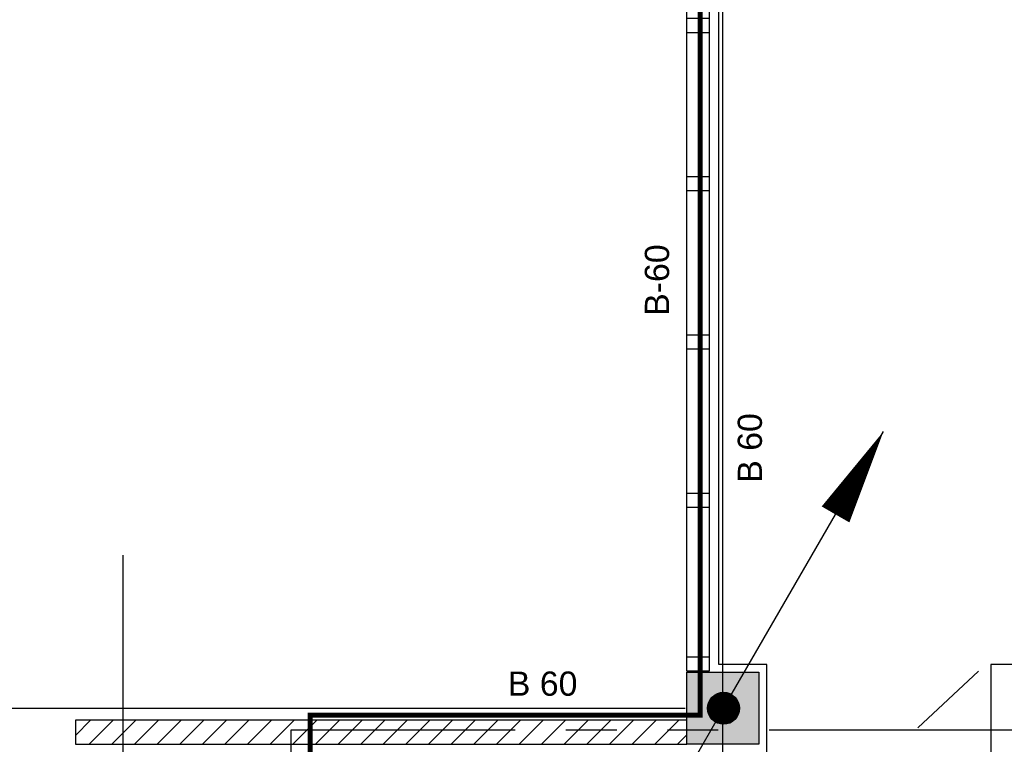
# Model space of a CAD drawing. Header units: millimetres. Extents: x -38031 to 110605, y -22066 to 88711.
# Tile 137 of 150: x 72464 to 78620, y 46170 to 50701. Entities that reach past the tile are written whole.
import ezdxf
from ezdxf.enums import TextEntityAlignment as Align

# ---------------------------------------------------------------- set-up
doc = ezdxf.new("R2010")
doc.units = ezdxf.units.MM
doc.header["$LTSCALE"] = 50
doc.set_wipeout_variables(frame=1)
for name, pattern in [('HIDDEN', [9.525, 6.35, -3.175]), ('PHANTOM', [63.5, 31.75, -6.35, 6.35, -6.35, 6.35, -6.35]), ('STYLE_01', [0.41664, 0.20828, -0.20836]), ('STYLE_06', [1.04164, 0.625, -0.20828, 0.06943, -0.13893])]:
    doc.linetypes.add(name, pattern=pattern)
for name, color, linetype in [('AB$1A---_ATTRIB035', 8, 'Continuous'), ('AL$1A---_ALGEMEEN', 8, 'Continuous'), ('AM$1A---_ARCERING', 8, 'Continuous'), ('AT$1A---_TEKST100', 8, 'Continuous'), ('Bouwkundig', 8, 'Continuous'), ('brandscheiding', 5, 'HIDDEN'), ('EL6121--', 3, 'Continuous'), ('Kastenscheiding', 4, 'PHANTOM'), ('stramien', 1, 'Continuous')]:
    doc.layers.add(name, color=color, linetype=linetype)
doc.styles.add('Arial', font='ARIAL.TTF')

# ---------------------------------------------------------------- blocks, each defined once
blk = doc.blocks.new('E00170')
at = {"color": 0, "linetype": 'Continuous'}
for q in [(5, 8.66), (-5, -8.66)]:
    blk.add_line((0, 0), q, dxfattribs=at)
for points in [[(5, 8.66, 0, 1, 0), (3.5, 6.062, 1, 1, 0)], [(-5, -8.66, 0, 1, 0), (-3.5, -6.062, 1, 1, 0)]]:
    blk.add_lwpolyline(points, format="xyseb", dxfattribs=at)
at = {"color": 0, "const_width": 0.5}
blk.add_lwpolyline([(-0.25, 0, 1), (0.25, 0, 1)], format="xyb", close=True, dxfattribs=at)
at = {"color": 0, "linetype": 'Continuous'}
blk.add_circle((0, 0), 0.5, dxfattribs=at)
blk = doc.blocks.new('65-B60')
at = {"layer": 'AT$1A---_TEKST100', "insert": (-215.5, 80.6), "char_height": 151.525, "attachment_point": 1, "line_spacing_factor": 0.967741, "style": 'Arial'}
blk.add_mtext('{\\C256;\\lB-60}', dxfattribs=at)
blk = doc.blocks.new('32x_hout-mk 867-p')
at = {"layer": 'AL$1A---_ALGEMEEN', "color": 0}
blk.add_lwpolyline([(1, 8082.5), (140, 8082.5), (140, 7.5), (1, 7.5)], close=True, dxfattribs=at)
at = {"layer": 'AL$1A---_ALGEMEEN', "color": 0, "rotation": 90}
for p in [(-181, 6444.7), (-181, 2444.7)]:
    blk.add_blockref('65-B60', p, dxfattribs=at)
at = {"color": 0}
for points in [[(1, 8082.5), (140, 8082.5), (140, 7992.5), (1, 7992.5)], [(1, 7060), (140, 7060), (140, 6970), (1, 6970)], [(1, 6070), (140, 6070), (140, 5980), (1, 5980)], [(1, 5080), (140, 5080), (140, 4990), (1, 4990)], [(1, 4090), (140, 4090), (140, 4000), (1, 4000)], [(1, 3100), (140, 3100), (140, 3010), (1, 3010)], [(1, 2110), (140, 2110), (140, 2020), (1, 2020)], [(1, 1120), (140, 1120), (140, 1030), (1, 1030)], [(1, 97.5), (140, 97.5), (140, 7.5), (1, 7.5)]]:
    blk.add_wipeout(points, dxfattribs=at).dxf.layer = 'AL$1A---_ALGEMEEN'
at = {"layer": 'AL$1A---_ALGEMEEN', "color": 0}
for points in [[(1, 8082.5), (140, 8082.5), (140, 7992.5), (1, 7992.5)], [(1, 7060), (140, 7060), (140, 6970), (1, 6970)], [(1, 6070), (140, 6070), (140, 5980), (1, 5980)], [(1, 5080), (140, 5080), (140, 4990), (1, 4990)], [(1, 4090), (140, 4090), (140, 4000), (1, 4000)], [(1, 3100), (140, 3100), (140, 3010), (1, 3010)], [(1, 2110), (140, 2110), (140, 2020), (1, 2020)], [(1, 1120), (140, 1120), (140, 1030), (1, 1030)], [(1, 97.5), (140, 97.5), (140, 7.5), (1, 7.5)]]:
    blk.add_lwpolyline(points, close=True, dxfattribs=at)
blk = doc.blocks.new('txt-B-60')
at = {"layer": 'AL$1A---_ALGEMEEN', "color": 0, "style": 'Arial'}
blk.add_attdef('B60_30', text='', height=151.5, dxfattribs=at).set_placement((0, -121.7), align=Align.BOTTOM_CENTER)
blk = doc.blocks.new('kolom 450')
at = {"layer": 'AM$1A---_ARCERING', "linetype": 'Continuous', "lineweight": 0}
blk.add_hatch(color=256, dxfattribs=at).paths.add_polyline_path([(-225, 225), (225, 225), (225, -225), (-225, -225)])
at = {"layer": 'AL$1A---_ALGEMEEN', "color": 0}
blk.add_lwpolyline([(-225, 225), (225, 225), (225, -225), (-225, -225)], close=True, dxfattribs=at)
blk = doc.blocks.new('200254 W 210e 19-03-2008')
at = {"layer": 'stramien', "linetype": 'STYLE_06', "ltscale": 50}
for p, q in [((20571.95, 2703.35), (20571.95, 4240.03)), ((19004.75, 3943.85), (21069.77, 3943.85))]:
    blk.add_line(p, q, dxfattribs=at)
at = {"layer": 'AL$1A---_ALGEMEEN'}
ref = blk.add_blockref('txt-B-60', (20575.32, 3976.41), dxfattribs=dict(at, xscale=0.02, yscale=0.02, zscale=0.02, rotation=90))
ref.add_attrib('B60_30', 'B 60', dxfattribs={"layer": 'AB$1A---_ATTRIB035', "height": 3.03, "rotation": 90, "style": 'Arial'}).set_placement((20577.75, 3976.41), align=Align.BOTTOM_CENTER)
ref = blk.add_blockref('txt-B-60', (20549.42, 3946.95), dxfattribs=dict(at, xscale=0.02, yscale=0.02, zscale=0.02))
ref.add_attrib('B60_30', 'B 60', dxfattribs={"layer": 'AB$1A---_ATTRIB035', "height": 3.03, "style": 'Arial'}).set_placement((20549.42, 3944.51), align=Align.BOTTOM_CENTER)
blk.add_wipeout([(20567.45, 3939.35), (20567.45, 3942.35), (20491, 3942.35), (20491, 3939.35)]).dxf.layer = 'AL$1A---_ALGEMEEN'
at = {"layer": 'AM$1A---_ARCERING', "linetype": 'Continuous', "lineweight": 5}
h = blk.add_hatch(dxfattribs=at)
h.set_pattern_fill('KALKZANDSTEEN', color=256, style=0, pattern_type=2)
h.set_pattern_definition([(45, (0, 0), (1.41421356, -1.41421356), [])])
h.paths.add_polyline_path([(20567.45, 3939.35), (20567.45, 3942.35), (20491, 3942.35), (20491, 3939.35)])
at = {"layer": 'AL$1A---_ALGEMEEN', "linetype": 'STYLE_01'}
blk.add_line((20520.35, 3870.15), (20773.15, 4107.15), dxfattribs=at)
at = {"layer": 'AL$1A---_ALGEMEEN'}
blk.add_lwpolyline([(20567.45, 3939.35), (20567.45, 3942.35), (20491, 3942.35), (20491, 3939.35)], close=True, dxfattribs=at)
at = {"layer": 'stramien', "linetype": 'STYLE_06', "ltscale": 50}
blk.add_line((20496.95, 2737.41), (20496.95, 3963.01), dxfattribs=at)
at = {"layer": 'AL$1A---_ALGEMEEN', "xscale": 0.02, "yscale": 0.02, "zscale": 0.02}
blk.add_blockref('32x_hout-mk 867-p', (20567.43, 3948.35), dxfattribs=at)
at = {"layer": 'AL$1A---_ALGEMEEN'}
blk.add_lwpolyline([(20531.37, 3871.14), (20531.37, 3938.34), (20577.47, 3938.34), (20577.47, 3949.34), (20571.47, 3949.34), (20571.47, 4108.84), (20769.45, 4108.84), (20769.45, 4187.74), (20999.85, 4187.74), (20999.85, 4008.14), (20820.47, 4008.14), (20820.47, 3949.34), (20791.47, 3949.34), (20717.45, 3949.34), (20605.47, 3949.34), (20605.47, 3871.14)], close=True, dxfattribs=at)
at = {"layer": 'AL$1A---_ALGEMEEN', "xscale": 0.02, "yscale": 0.02, "zscale": 0.02}
blk.add_blockref('kolom 450', (20571.95, 3943.85), dxfattribs=at)

msp = doc.modelspace()

# ---------------------------------------------------------------- block references
at = {"layer": 'Bouwkundig', "xscale": 50, "yscale": 50, "zscale": 50}
msp.add_blockref('200254 W 210e 19-03-2008', (-951737.5, -150797.3), dxfattribs=at)

# ---------------------------------------------------------------- next in the draw order: linework, layer by layer
at = {"layer": 'brandscheiding', "const_width": 30}
msp.add_lwpolyline([(74280, 42562.4), (74280, 46352.2), (76718.2, 46352.2), (76718.2, 54830.4), (86614.6, 54830.4), (86614.6, 58730.3), (99169, 58730.3), (99169, 49291.3)], dxfattribs=at)
at = {"layer": 'Kastenscheiding'}
for p, q in [((78736.8, 46259.4), (74159.9, 46259.4)), ((74159.9, 46259.4), (74159.9, 25693.4))]:
    msp.add_line(p, q, dxfattribs=at)

# ---------------------------------------------------------------- next in the draw order: block references
at = {"layer": 'EL6121--', "xscale": 200, "yscale": 200, "zscale": 200}
msp.add_blockref('E00170', (76864.8, 46395), dxfattribs=at)

doc.saveas('drawing.dxf')
